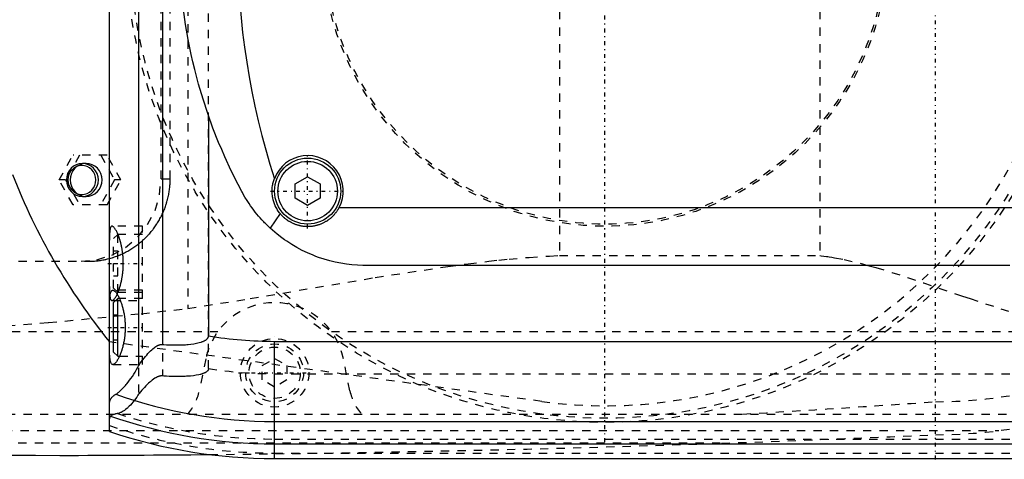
# Model space of a CAD drawing. Extents: x -602 to 174, y -90 to 90.
# Tile 8 of 14: x -371 to -252, y -62 to -9. Entities that reach past the tile are written whole.
import ezdxf

# ---------------------------------------------------------------- set-up
doc = ezdxf.new("R2010")
doc.units = 0
doc.linetypes.add('CENTER', pattern=[1.5, 0.45, -0.5, 0.05, -0.5])
doc.linetypes.add('DASHED', pattern=[2, 1, -1])
for name, color, linetype in [('AM_0', 7, 'CONTINUOUS'), ('AM_3', 7, 'DASHED'), ('AM_7', 7, 'CENTER')]:
    doc.layers.add(name, color=color, linetype=linetype)

msp = doc.modelspace()

# ---------------------------------------------------------------- linework, layer by layer
at = {"layer": 'AM_0', "color": 7, "linetype": 'CONTINUOUS'}
for p, q in [((-360, -59.1), (-360, 59.1)), ((-356.48, 51.17), (-356.48, -51.17)), ((-353.58, 48.57), (-353.58, -48.57)), ((-348, -20.89), (-348, -47.52)), ((-337.5, -29.13), (-336, -28.27)), ((-336, -28.27), (-334.5, -29.13)), ((-337.5, -30.87), (-337.5, -29.13)), ((-334.5, -29.13), (-334.5, -30.87)), ((-336, -31.73), (-337.5, -30.87)), ((-334.5, -30.87), (-336, -31.73)), ((-332.19, -32), (-247.81, -32)), ((-339.33, -32.73), (-340.54, -34.48)), ((-251, -39), (-329, -39)), ((-359, -43), (-359.5, -43.5)), ((-359.5, -49.5), (-359.5, -43.5)), ((-358.79, -43), (-359, -43)), ((-359, -50), (-359, -43)), ((-360, -48.25), (-360.01, -48.25)), ((-340, -62.39), (-340, -48.19)), ((-340, -48.19), (50, -48.19)), ((-359.5, -49.5), (-359, -50)), ((-359, -50), (-358.79, -50)), ((-340, -57.89), (50, -57.89)), ((-340, -60.6), (50, -60.6)), ((-340, -62.39), (50, -62.39))]:
    msp.add_line(p, q, dxfattribs=at)
for points in [[(-343.98, -30.04, 0), (-344.41, -29.21, 0), (-345.25, -27.54, 0), (-346.04, -25.84, 0), (-346.41, -24.98, 0), (-346.78, -24.12, 0), (-347.46, -22.38, 0), (-348.09, -20.62, 0), (-348.67, -18.85, 0), (-349.2, -17.06, 0), (-349.67, -15.26, 0), (-349.89, -14.36, 0), (-350.09, -13.45, 0), (-350.46, -11.63, 0), (-350.77, -9.81, 0), (-351.03, -8.01, 0)], [(-339.33, -32.73, 0), (-339.4, -32.63, 0), (-339.55, -32.43, 0), (-339.69, -32.21, 0), (-339.75, -32.11, 0), (-339.81, -32, 0), (-339.92, -31.77, 0), (-340.01, -31.54, 0), (-340.1, -31.31, 0), (-340.17, -31.07, 0), (-340.22, -30.82, 0), (-340.24, -30.7, 0), (-340.26, -30.58, 0), (-340.29, -30.33, 0), (-340.3, -30.08, 0), (-340.3, -29.83, 0), (-340.28, -29.58, 0), (-340.25, -29.34, 0), (-340.23, -29.21, 0), (-340.2, -29.09, 0), (-340.14, -28.85, 0), (-340.07, -28.61, 0), (-340.03, -28.49, 0)], [(-340.54, -34.48, 0), (-340.65, -34.38, 0), (-340.88, -34.16, 0), (-341.1, -33.94, 0), (-341.21, -33.83, 0), (-341.32, -33.71, 0), (-341.53, -33.49, 0), (-341.74, -33.25, 0), (-341.95, -33.02, 0), (-342.15, -32.78, 0), (-342.34, -32.53, 0), (-342.44, -32.41, 0), (-342.53, -32.29, 0), (-342.72, -32.04, 0), (-342.9, -31.78, 0), (-343.08, -31.52, 0), (-343.26, -31.26, 0), (-343.42, -31, 0), (-343.51, -30.86, 0), (-343.59, -30.73, 0), (-343.75, -30.46, 0), (-343.9, -30.18, 0), (-343.98, -30.04, 0)], [(-332.19, -32, 0), (-332.21, -32.04, 0), (-332.25, -32.11, 0), (-332.29, -32.17, 0), (-332.31, -32.21, 0), (-332.33, -32.24, 0), (-332.37, -32.31, 0), (-332.42, -32.38, 0), (-332.46, -32.44, 0), (-332.51, -32.51, 0), (-332.55, -32.57, 0), (-332.58, -32.6, 0), (-332.6, -32.63, 0), (-332.65, -32.69, 0), (-332.7, -32.75, 0), (-332.75, -32.81, 0), (-332.8, -32.87, 0), (-332.85, -32.93, 0), (-332.88, -32.96, 0), (-332.9, -32.98, 0), (-332.96, -33.04, 0), (-333.01, -33.09, 0), (-333.04, -33.12, 0), (-333.06, -33.14, 0), (-333.12, -33.19, 0), (-333.18, -33.25, 0), (-333.21, -33.27, 0), (-333.24, -33.3, 0), (-333.3, -33.34, 0), (-333.36, -33.39, 0), (-333.42, -33.44, 0), (-333.48, -33.49, 0), (-333.55, -33.53, 0), (-333.58, -33.56, 0), (-333.61, -33.58, 0), (-333.68, -33.62, 0), (-333.75, -33.66, 0), (-333.82, -33.7, 0), (-333.88, -33.74, 0), (-333.95, -33.78, 0), (-333.99, -33.8, 0), (-334.02, -33.82, 0), (-334.1, -33.86, 0), (-334.17, -33.89, 0), (-334.24, -33.92, 0), (-334.31, -33.96, 0), (-334.39, -33.99, 0), (-334.42, -34, 0), (-334.46, -34.02, 0), (-334.54, -34.04, 0), (-334.61, -34.07, 0), (-334.69, -34.09, 0), (-334.76, -34.12, 0), (-334.84, -34.14, 0), (-334.88, -34.15, 0), (-334.92, -34.16, 0), (-334.99, -34.18, 0), (-335.07, -34.2, 0), (-335.15, -34.21, 0), (-335.23, -34.23, 0), (-335.3, -34.24, 0), (-335.34, -34.25, 0), (-335.38, -34.26, 0), (-335.46, -34.27, 0), (-335.54, -34.28, 0), (-335.58, -34.28, 0), (-335.62, -34.28, 0), (-335.69, -34.29, 0), (-335.77, -34.29, 0), (-335.81, -34.3, 0), (-335.85, -34.3, 0), (-335.92, -34.3, 0), (-336, -34.3, 0), (-336.08, -34.3, 0), (-336.15, -34.3, 0), (-336.23, -34.29, 0), (-336.27, -34.29, 0), (-336.31, -34.29, 0), (-336.38, -34.28, 0), (-336.46, -34.28, 0), (-336.54, -34.27, 0), (-336.62, -34.26, 0), (-336.69, -34.24, 0), (-336.73, -34.24, 0), (-336.77, -34.23, 0), (-336.85, -34.22, 0), (-336.93, -34.2, 0), (-337, -34.18, 0), (-337.08, -34.16, 0), (-337.16, -34.14, 0), (-337.2, -34.13, 0), (-337.24, -34.12, 0), (-337.31, -34.1, 0), (-337.39, -34.07, 0), (-337.46, -34.04, 0), (-337.54, -34.02, 0), (-337.61, -33.99, 0), (-337.65, -33.97, 0), (-337.69, -33.96, 0), (-337.76, -33.92, 0), (-337.83, -33.89, 0), (-337.9, -33.86, 0), (-337.97, -33.82, 0), (-338.05, -33.78, 0), (-338.08, -33.76, 0), (-338.12, -33.74, 0), (-338.18, -33.7, 0), (-338.25, -33.66, 0), (-338.29, -33.64, 0), (-338.32, -33.62, 0), (-338.39, -33.58, 0), (-338.45, -33.53, 0), (-338.48, -33.51, 0), (-338.51, -33.49, 0), (-338.58, -33.44, 0), (-338.64, -33.39, 0), (-338.7, -33.35, 0), (-338.76, -33.3, 0), (-338.82, -33.25, 0), (-338.85, -33.22, 0), (-338.88, -33.2, 0), (-338.93, -33.14, 0), (-338.99, -33.09, 0), (-339.04, -33.04, 0), (-339.1, -32.98, 0), (-339.15, -32.93, 0), (-339.17, -32.9, 0), (-339.2, -32.87, 0), (-339.25, -32.81, 0), (-339.3, -32.75, 0), (-339.33, -32.73, 0)], [(-329, -39, 0), (-329.32, -39, 0), (-329.97, -38.97, 0), (-330.64, -38.92, 0), (-330.97, -38.89, 0), (-331.31, -38.84, 0), (-331.98, -38.74, 0), (-332.66, -38.6, 0), (-333.33, -38.44, 0), (-334.01, -38.25, 0), (-334.68, -38.02, 0), (-335.01, -37.9, 0), (-335.35, -37.77, 0), (-336, -37.49, 0), (-336.65, -37.18, 0), (-337.29, -36.84, 0), (-337.91, -36.48, 0), (-338.52, -36.08, 0), (-338.82, -35.88, 0), (-339.11, -35.66, 0), (-339.69, -35.22, 0), (-340.25, -34.74, 0), (-340.54, -34.48, 0)], [(-360, -44.5, 0), (-360, -44.38, 0), (-360, -44.13, 0), (-360, -43.9, 0), (-360, -43.78, 0), (-359.99, -43.67, 0), (-359.99, -43.47, 0), (-359.98, -43.27, 0), (-359.97, -43.09, 0), (-359.96, -42.92, 0), (-359.94, -42.75, 0), (-359.93, -42.68, 0), (-359.92, -42.6, 0), (-359.9, -42.47, 0), (-359.87, -42.35, 0), (-359.84, -42.25, 0), (-359.8, -42.17, 0), (-359.76, -42.1, 0), (-359.74, -42.07, 0), (-359.72, -42.05, 0), (-359.67, -42.02, 0), (-359.62, -42, 0), (-359.59, -42, 0)], [(-359.59, -42, 0), (-359.58, -42, 0), (-359.55, -42, 0), (-359.52, -42.01, 0), (-359.51, -42.02, 0), (-359.49, -42.02, 0), (-359.46, -42.04, 0), (-359.43, -42.06, 0), (-359.4, -42.08, 0), (-359.37, -42.1, 0), (-359.33, -42.13, 0), (-359.32, -42.15, 0), (-359.3, -42.17, 0), (-359.26, -42.2, 0), (-359.23, -42.25, 0), (-359.19, -42.29, 0), (-359.16, -42.34, 0), (-359.12, -42.39, 0), (-359.1, -42.42, 0), (-359.08, -42.45, 0), (-359.05, -42.51, 0), (-359.01, -42.57, 0), (-358.99, -42.6, 0), (-358.97, -42.63, 0), (-358.93, -42.7, 0), (-358.9, -42.77, 0), (-358.88, -42.81, 0), (-358.86, -42.85, 0), (-358.82, -42.92, 0), (-358.78, -43, 0), (-358.75, -43.09, 0), (-358.71, -43.17, 0), (-358.68, -43.26, 0), (-358.66, -43.3, 0), (-358.64, -43.34, 0), (-358.61, -43.43, 0), (-358.58, -43.53, 0), (-358.54, -43.62, 0), (-358.51, -43.73, 0), (-358.48, -43.83, 0), (-358.46, -43.88, 0), (-358.45, -43.93, 0), (-358.42, -44.04, 0), (-358.39, -44.16, 0), (-358.36, -44.27, 0), (-358.33, -44.39, 0), (-358.3, -44.51, 0), (-358.29, -44.57, 0), (-358.28, -44.63, 0), (-358.25, -44.75, 0), (-358.23, -44.87, 0), (-358.21, -45, 0), (-358.19, -45.13, 0), (-358.17, -45.26, 0), (-358.16, -45.32, 0), (-358.15, -45.39, 0), (-358.14, -45.52, 0), (-358.13, -45.65, 0), (-358.12, -45.78, 0), (-358.11, -45.91, 0), (-358.1, -46.04, 0), (-358.1, -46.11, 0), (-358.09, -46.17, 0), (-358.09, -46.31, 0), (-358.09, -46.44, 0), (-358.09, -46.5, 0), (-358.09, -46.56, 0), (-358.09, -46.69, 0), (-358.09, -46.83, 0), (-358.1, -46.89, 0), (-358.1, -46.96, 0), (-358.11, -47.09, 0), (-358.12, -47.22, 0), (-358.13, -47.35, 0), (-358.14, -47.48, 0), (-358.15, -47.61, 0), (-358.16, -47.68, 0), (-358.17, -47.74, 0), (-358.19, -47.87, 0), (-358.21, -48, 0), (-358.23, -48.13, 0), (-358.25, -48.25, 0), (-358.28, -48.37, 0), (-358.29, -48.43, 0), (-358.3, -48.49, 0), (-358.33, -48.61, 0), (-358.36, -48.73, 0), (-358.39, -48.84, 0), (-358.42, -48.96, 0), (-358.45, -49.07, 0), (-358.46, -49.12, 0), (-358.48, -49.17, 0), (-358.51, -49.27, 0), (-358.54, -49.38, 0), (-358.58, -49.47, 0), (-358.61, -49.57, 0), (-358.64, -49.66, 0), (-358.66, -49.7, 0), (-358.68, -49.74, 0), (-358.71, -49.83, 0), (-358.75, -49.91, 0), (-358.78, -50, 0), (-358.82, -50.08, 0), (-358.86, -50.15, 0), (-358.88, -50.19, 0), (-358.9, -50.23, 0), (-358.93, -50.3, 0), (-358.97, -50.37, 0), (-358.99, -50.4, 0), (-359.01, -50.43, 0), (-359.05, -50.49, 0), (-359.08, -50.55, 0), (-359.1, -50.58, 0), (-359.12, -50.61, 0), (-359.16, -50.66, 0), (-359.19, -50.71, 0), (-359.23, -50.75, 0), (-359.26, -50.8, 0), (-359.3, -50.83, 0), (-359.32, -50.85, 0), (-359.33, -50.87, 0), (-359.37, -50.9, 0), (-359.4, -50.92, 0), (-359.43, -50.94, 0), (-359.46, -50.96, 0), (-359.49, -50.98, 0), (-359.51, -50.98, 0), (-359.52, -50.99, 0), (-359.55, -51, 0), (-359.58, -51, 0), (-359.59, -51, 0)], [(-353.58, -48.57, 0), (-353.41, -48.58, 0), (-353.07, -48.6, 0), (-352.74, -48.62, 0), (-352.57, -48.62, 0), (-352.4, -48.63, 0), (-352.07, -48.63, 0), (-351.74, -48.63, 0), (-351.42, -48.63, 0), (-351.1, -48.62, 0), (-350.78, -48.6, 0), (-350.62, -48.58, 0), (-350.46, -48.57, 0), (-350.14, -48.54, 0), (-349.8, -48.49, 0), (-349.46, -48.43, 0), (-349.13, -48.35, 0), (-348.95, -48.3, 0), (-348.9, -48.28, 0), (-348.85, -48.27, 0), (-348.82, -48.26, 0), (-348.8, -48.25, 0), (-348.75, -48.23, 0), (-348.69, -48.21, 0), (-348.67, -48.2, 0), (-348.64, -48.19, 0), (-348.59, -48.16, 0), (-348.54, -48.14, 0), (-348.51, -48.13, 0), (-348.49, -48.11, 0), (-348.44, -48.09, 0), (-348.39, -48.06, 0), (-348.34, -48.03, 0), (-348.3, -48, 0), (-348.25, -47.97, 0), (-348.23, -47.95, 0), (-348.21, -47.93, 0), (-348.19, -47.91, 0), (-348.18, -47.9, 0), (-348.17, -47.9, 0), (-348.17, -47.89, 0), (-348.17, -47.89, 0), (-348.16, -47.88, 0), (-348.15, -47.88, 0), (-348.15, -47.87, 0), (-348.14, -47.86, 0), (-348.13, -47.86, 0), (-348.13, -47.85, 0), (-348.13, -47.85, 0), (-348.12, -47.84, 0), (-348.12, -47.83, 0), (-348.11, -47.83, 0), (-348.11, -47.82, 0), (-348.1, -47.81, 0), (-348.1, -47.81, 0), (-348.09, -47.81, 0), (-348.09, -47.8, 0), (-348.08, -47.79, 0), (-348.08, -47.78, 0), (-348.07, -47.78, 0), (-348.07, -47.77, 0), (-348.07, -47.76, 0), (-348.07, -47.76, 0), (-348.06, -47.75, 0), (-348.06, -47.74, 0), (-348.05, -47.73, 0), (-348.05, -47.73, 0), (-348.04, -47.72, 0), (-348.04, -47.71, 0), (-348.04, -47.71, 0), (-348.04, -47.7, 0), (-348.03, -47.69, 0), (-348.03, -47.69, 0), (-348.03, -47.68, 0), (-348.03, -47.67, 0), (-348.02, -47.67, 0), (-348.02, -47.66, 0), (-348.02, -47.66, 0), (-348.02, -47.65, 0), (-348.02, -47.64, 0), (-348.01, -47.63, 0), (-348.01, -47.62, 0), (-348.01, -47.61, 0), (-348.01, -47.61, 0), (-348.01, -47.6, 0), (-348.01, -47.59, 0), (-348, -47.58, 0), (-348, -47.57, 0), (-348, -47.57, 0), (-348, -47.56, 0), (-348, -47.55, 0), (-348, -47.55, 0), (-348, -47.54, 0), (-348, -47.53, 0), (-348, -47.52, 0)], [(-359.59, -51, 0), (-359.62, -51, 0), (-359.67, -50.98, 0), (-359.72, -50.95, 0), (-359.74, -50.93, 0), (-359.76, -50.9, 0), (-359.8, -50.83, 0), (-359.84, -50.75, 0), (-359.87, -50.65, 0), (-359.9, -50.53, 0), (-359.92, -50.4, 0), (-359.93, -50.32, 0), (-359.94, -50.25, 0), (-359.96, -50.08, 0), (-359.97, -49.91, 0), (-359.98, -49.73, 0), (-359.99, -49.53, 0), (-359.99, -49.33, 0), (-360, -49.22, 0), (-360, -49.1, 0), (-360, -48.87, 0), (-360, -48.62, 0), (-360, -48.5, 0)], [(-356.48, -51.17, 0), (-356.4, -51.06, 0), (-356.26, -50.84, 0), (-356.11, -50.63, 0), (-356.03, -50.53, 0), (-355.95, -50.43, 0), (-355.8, -50.23, 0), (-355.65, -50.04, 0), (-355.49, -49.85, 0), (-355.34, -49.68, 0), (-355.19, -49.52, 0), (-355.11, -49.44, 0), (-355.03, -49.36, 0), (-354.88, -49.22, 0), (-354.74, -49.09, 0), (-354.58, -48.96, 0), (-354.49, -48.89, 0), (-354.46, -48.88, 0), (-354.43, -48.86, 0), (-354.42, -48.85, 0), (-354.41, -48.84, 0), (-354.38, -48.82, 0), (-354.35, -48.8, 0), (-354.32, -48.78, 0), (-354.29, -48.77, 0), (-354.26, -48.75, 0), (-354.25, -48.74, 0), (-354.24, -48.73, 0), (-354.21, -48.72, 0), (-354.18, -48.7, 0), (-354.16, -48.7, 0), (-354.15, -48.69, 0), (-354.12, -48.68, 0), (-354.08, -48.66, 0), (-354.07, -48.66, 0), (-354.05, -48.65, 0), (-354.02, -48.64, 0), (-353.99, -48.63, 0), (-353.96, -48.62, 0), (-353.93, -48.61, 0), (-353.9, -48.6, 0), (-353.88, -48.59, 0), (-353.86, -48.59, 0), (-353.83, -48.58, 0), (-353.8, -48.58, 0), (-353.76, -48.57, 0), (-353.73, -48.57, 0), (-353.7, -48.57, 0), (-353.68, -48.57, 0), (-353.66, -48.57, 0), (-353.63, -48.57, 0), (-353.6, -48.57, 0), (-353.58, -48.57, 0)], [(-359.24, -54.6, 0), (-359.18, -54.57, 0), (-359.06, -54.49, 0), (-358.94, -54.39, 0), (-358.87, -54.34, 0), (-358.8, -54.28, 0), (-358.66, -54.16, 0), (-358.52, -54.02, 0), (-358.37, -53.87, 0), (-358.21, -53.71, 0), (-358.05, -53.53, 0), (-357.97, -53.43, 0), (-357.89, -53.34, 0), (-357.72, -53.13, 0), (-357.56, -52.91, 0), (-357.39, -52.68, 0), (-357.22, -52.44, 0), (-357.05, -52.18, 0), (-356.97, -52.04, 0), (-356.88, -51.91, 0), (-356.72, -51.62, 0), (-356.55, -51.33, 0), (-356.48, -51.17, 0)], [(-360, -55.78, 0), (-360, -55.74, 0), (-359.99, -55.66, 0), (-359.99, -55.58, 0), (-359.98, -55.55, 0), (-359.97, -55.51, 0), (-359.95, -55.44, 0), (-359.93, -55.37, 0), (-359.9, -55.3, 0), (-359.87, -55.23, 0), (-359.84, -55.16, 0), (-359.82, -55.13, 0), (-359.79, -55.1, 0), (-359.75, -55.03, 0), (-359.7, -54.97, 0), (-359.64, -54.91, 0), (-359.58, -54.85, 0), (-359.51, -54.79, 0), (-359.48, -54.76, 0), (-359.44, -54.73, 0), (-359.37, -54.68, 0), (-359.28, -54.63, 0), (-359.24, -54.6, 0)]]:
    msp.add_polyline3d(points, dxfattribs=at)
for radius in [4, 3.6]:
    msp.add_circle((-336, -30), radius, dxfattribs=at)
for centre, radius, start, end in [((-251.5, 0), 93, 162.1586, 197.8414), ((-336, -30), 4.3, 332.2823, 159.4924), ((-300, 0), 77, 201.3237, 218.8014), ((-340, 0), 48.19, 260.4445, 270), ((-352.42, 1937.95), 2000, 264.18211, 269.61085), ((-340, 0), 57.89, 250.5884, 270), ((-340, 0), 60.6, 250.7279, 270), ((-340, 0), 62.39, 251.3023, 270), ((-371.93, 2437.99), 2500, 270.13597, 270.55175)]:
    msp.add_arc(centre, radius, start, end, dxfattribs=at)
at = {"layer": 'AM_3', "color": 6, "linetype": 'DASHED'}
for p, q in [((-356.48, 54.6), (-356.48, -54.6)), ((-353.58, 52.38), (-353.58, -52.38)), ((-348, -51.49), (-348, 51.49)), ((-350.5, 44.22), (-350.5, -44.22)), ((-305.5, 37.8), (-305.5, -37.8)), ((-274, 37.8), (-274, -37.8)), ((-353.75, -28.5), (-353.75, 28.5)), ((-352.64, -28.5), (-352.64, 28.5)), ((-366.08, -28.65), (-364.41, -25.65)), ((-363.63, -25.65), (-365.3, -28.65)), ((-360.29, -25.65), (-364.41, -25.65)), ((-361.06, -25.65), (-359.39, -28.65)), ((-358.61, -28.65), (-360.29, -25.65)), ((-362.82, -26.65), (-363.27, -26.65)), ((-353.75, -28.5), (-352.64, -28.5)), ((-364.41, -31.65), (-366.08, -28.65)), ((-365.3, -28.65), (-366.08, -28.65)), ((-365.3, -28.65), (-363.63, -31.65)), ((-359.39, -28.65), (-361.06, -31.65)), ((-360.29, -31.65), (-358.61, -28.65)), ((-358.61, -28.65), (-359.39, -28.65)), ((-363.27, -30.65), (-362.82, -30.65)), ((-360.29, -31.65), (-364.41, -31.65)), ((-356, -34.25), (-359.69, -34.25)), ((-356, -51), (-356, -34.25)), ((-359, -35.25), (-359.5, -35.75)), ((-359.5, -41.75), (-359.5, -35.75)), ((-356, -35.25), (-359, -35.25)), ((-359, -42.25), (-359, -35.25)), ((-359.5, -37.25), (-359, -37.25)), ((-305.5, -37.8), (-274, -37.8)), ((-433, -38.5), (-362.55, -38.5)), ((-359.5, -38.75), (-359, -38.75)), ((-359.5, -40.25), (-359, -40.25)), ((-356, -42), (-359.59, -42)), ((-359.5, -41.75), (-359, -42.25)), ((-359, -42.25), (-356, -42.25)), ((-359.69, -43.25), (-356, -43.25)), ((-356, -43), (-358.79, -43)), ((-359.5, -45), (-359, -45)), ((-383.81, -47), (-346.87, -47)), ((-359.5, -46.5), (-359, -46.5)), ((-333.13, -47), (-240.66, -47)), ((-307.66, -55.47), (-360, -48.25)), ((-359.5, -48), (-359, -48)), ((-358.79, -50), (-356, -50)), ((-359.59, -51), (-356, -51)), ((-348.33, -50.31), (-349.12, -54.2)), ((-341.5, -51.13), (-340, -50.27)), ((-341.5, -52.87), (-341.5, -51.13)), ((-340, -50.27), (-338.5, -51.13)), ((-338.5, -51.13), (-338.5, -52.87)), ((-330.88, -54.2), (-331.67, -50.31)), ((-340, -52.11), (50, -52.11)), ((-340, -53.73), (-341.5, -52.87)), ((-338.5, -52.87), (-340, -53.73)), ((-494.4, -57), (-242.93, -57)), ((-462.76, -59), (-252.3, -59)), ((-431.04, -60.5), (-285.14, -60.5)), ((-340, -60.02), (50, -60.02)), ((-340, -61.72), (50, -61.72))]:
    msp.add_line(p, q, dxfattribs=at)
for points in [[(-363.27, -26.65), (-363.65, -26.69), (-364.01, -26.8), (-364.35, -26.99), (-364.64, -27.24), (-364.88, -27.54), (-365.06, -27.88), (-365.17, -28.26), (-365.21, -28.65), (-365.17, -29.04), (-365.06, -29.42), (-364.88, -29.76), (-364.64, -30.06), (-364.35, -30.31), (-364.01, -30.5), (-363.65, -30.61), (-363.27, -30.65), (-362.9, -30.61), (-362.53, -30.5), (-362.2, -30.31), (-361.91, -30.06), (-361.67, -29.76), (-361.49, -29.42), (-361.38, -29.04), (-361.34, -28.65), (-361.38, -28.26), (-361.49, -27.88), (-361.67, -27.54), (-361.91, -27.24), (-362.2, -26.99), (-362.53, -26.8), (-362.9, -26.69)], [(-363.34, -30.4), (-363.01, -30.37), (-362.69, -30.27), (-362.4, -30.11), (-362.14, -29.89), (-361.93, -29.62), (-361.78, -29.32), (-361.68, -28.99), (-361.65, -28.65), (-361.68, -28.31), (-361.78, -27.98), (-361.93, -27.68), (-362.14, -27.41), (-362.4, -27.19), (-362.69, -27.03), (-363.01, -26.93), (-363.34, -26.9), (-363.67, -26.93), (-363.99, -27.03), (-364.28, -27.19), (-364.53, -27.41), (-364.74, -27.68), (-364.9, -27.98), (-365, -28.31), (-365.03, -28.65), (-365, -28.99), (-364.9, -29.32), (-364.74, -29.62), (-364.53, -29.89), (-364.28, -30.11), (-363.99, -30.27), (-363.67, -30.37)], [(-362.82, -26.65), (-363.2, -26.69), (-363.56, -26.8), (-363.89, -26.99), (-364.19, -27.24), (-364.43, -27.54), (-364.61, -27.88), (-364.72, -28.26), (-364.75, -28.65), (-364.72, -29.04), (-364.61, -29.42), (-364.43, -29.76), (-364.19, -30.06), (-363.89, -30.31), (-363.56, -30.5), (-363.2, -30.61), (-362.82, -30.65), (-362.44, -30.61), (-362.08, -30.5), (-361.75, -30.31), (-361.45, -30.06), (-361.21, -29.76), (-361.04, -29.42), (-360.93, -29.04), (-360.89, -28.65), (-360.93, -28.26), (-361.04, -27.88), (-361.21, -27.54), (-361.45, -27.24), (-361.75, -26.99), (-362.08, -26.8), (-362.44, -26.69)]]:
    msp.add_lwpolyline(points, close=True, dxfattribs=at)
msp.add_lwpolyline([(-363.41, -38.5), (-361.52, -38.31), (-359.71, -37.74), (-358.04, -36.81), (-356.58, -35.57), (-355.38, -34.06), (-354.48, -32.33), (-353.93, -30.45), (-353.75, -28.5)], dxfattribs=at)
for points in [[(-362.55, -38.5, 0), (-362.48, -38.5, 0), (-362.35, -38.5, 0), (-362.21, -38.49, 0), (-362.14, -38.49, 0), (-362.07, -38.49, 0), (-361.93, -38.48, 0), (-361.79, -38.47, 0), (-361.65, -38.46, 0), (-361.5, -38.44, 0), (-361.36, -38.43, 0), (-361.29, -38.42, 0), (-361.22, -38.41, 0), (-361.08, -38.39, 0), (-360.94, -38.37, 0), (-360.8, -38.34, 0), (-360.65, -38.31, 0), (-360.51, -38.28, 0), (-360.44, -38.27, 0), (-360.37, -38.25, 0), (-360.23, -38.22, 0), (-360.09, -38.18, 0), (-360.02, -38.17, 0), (-359.95, -38.15, 0), (-359.81, -38.11, 0), (-359.67, -38.07, 0), (-359.6, -38.04, 0), (-359.53, -38.02, 0), (-359.39, -37.97, 0), (-359.25, -37.93, 0), (-359.11, -37.88, 0), (-358.97, -37.82, 0), (-358.84, -37.77, 0), (-358.77, -37.74, 0), (-358.7, -37.71, 0), (-358.57, -37.65, 0), (-358.43, -37.59, 0), (-358.3, -37.53, 0), (-358.17, -37.47, 0), (-358.04, -37.4, 0), (-357.97, -37.37, 0), (-357.91, -37.33, 0), (-357.78, -37.26, 0), (-357.65, -37.19, 0), (-357.53, -37.12, 0), (-357.4, -37.04, 0), (-357.28, -36.96, 0), (-357.22, -36.92, 0), (-357.16, -36.88, 0), (-357.03, -36.8, 0), (-356.91, -36.72, 0), (-356.8, -36.64, 0), (-356.68, -36.55, 0), (-356.56, -36.47, 0), (-356.51, -36.42, 0), (-356.45, -36.38, 0), (-356.34, -36.29, 0), (-356.23, -36.2, 0), (-356.12, -36.1, 0), (-356.01, -36.01, 0), (-355.91, -35.92, 0), (-355.86, -35.87, 0), (-355.8, -35.82, 0), (-355.7, -35.72, 0), (-355.6, -35.63, 0), (-355.55, -35.58, 0), (-355.5, -35.53, 0), (-355.41, -35.43, 0), (-355.31, -35.33, 0), (-355.26, -35.27, 0), (-355.22, -35.22, 0), (-355.12, -35.12, 0), (-355.03, -35.01, 0), (-354.94, -34.9, 0), (-354.85, -34.79, 0), (-354.76, -34.67, 0), (-354.71, -34.62, 0), (-354.67, -34.56, 0), (-354.58, -34.44, 0), (-354.5, -34.33, 0), (-354.42, -34.21, 0), (-354.33, -34.09, 0), (-354.25, -33.97, 0), (-354.21, -33.9, 0), (-354.17, -33.84, 0), (-354.1, -33.72, 0), (-354.02, -33.59, 0), (-353.95, -33.46, 0), (-353.88, -33.33, 0), (-353.81, -33.2, 0), (-353.77, -33.14, 0), (-353.74, -33.07, 0), (-353.67, -32.94, 0), (-353.61, -32.81, 0), (-353.54, -32.67, 0), (-353.48, -32.54, 0), (-353.43, -32.4, 0), (-353.4, -32.33, 0), (-353.37, -32.27, 0), (-353.31, -32.13, 0), (-353.26, -31.99, 0), (-353.21, -31.85, 0), (-353.16, -31.71, 0), (-353.12, -31.57, 0), (-353.09, -31.5, 0), (-353.07, -31.43, 0), (-353.03, -31.29, 0), (-352.99, -31.14, 0), (-352.97, -31.07, 0), (-352.95, -31, 0), (-352.92, -30.86, 0), (-352.88, -30.71, 0), (-352.87, -30.64, 0), (-352.85, -30.57, 0), (-352.82, -30.43, 0), (-352.8, -30.28, 0), (-352.77, -30.14, 0), (-352.75, -30, 0), (-352.73, -29.85, 0), (-352.72, -29.78, 0), (-352.71, -29.71, 0), (-352.69, -29.56, 0), (-352.68, -29.42, 0), (-352.67, -29.28, 0), (-352.66, -29.14, 0), (-352.65, -28.99, 0), (-352.65, -28.92, 0), (-352.64, -28.85, 0), (-352.64, -28.71, 0), (-352.64, -28.57, 0), (-352.64, -28.5, 0)], [(-359.69, -34.25, 0), (-359.7, -34.25, 0), (-359.74, -34.26, 0), (-359.78, -34.28, 0), (-359.79, -34.3, 0), (-359.81, -34.32, 0), (-359.84, -34.36, 0), (-359.87, -34.42, 0), (-359.89, -34.48, 0), (-359.91, -34.56, 0), (-359.93, -34.65, 0), (-359.94, -34.7, 0), (-359.95, -34.75, 0), (-359.96, -34.86, 0), (-359.97, -34.99, 0), (-359.98, -35.11, 0), (-359.99, -35.25, 0), (-359.99, -35.4, 0), (-360, -35.47, 0), (-360, -35.55, 0), (-360, -35.71, 0), (-360, -35.87, 0), (-360, -35.96, 0)], [(-358.96, -35.25, 0), (-358.98, -35.2, 0), (-359.03, -35.1, 0), (-359.07, -35, 0), (-359.09, -34.95, 0), (-359.12, -34.91, 0), (-359.16, -34.82, 0), (-359.21, -34.74, 0), (-359.25, -34.67, 0), (-359.29, -34.6, 0), (-359.34, -34.53, 0), (-359.36, -34.51, 0), (-359.38, -34.48, 0), (-359.42, -34.43, 0), (-359.46, -34.38, 0), (-359.5, -34.34, 0), (-359.54, -34.31, 0), (-359.57, -34.29, 0), (-359.59, -34.28, 0), (-359.61, -34.27, 0), (-359.64, -34.26, 0), (-359.67, -34.25, 0), (-359.69, -34.25, 0)], [(-358.86, -42, 0), (-358.86, -41.98, 0), (-358.84, -41.93, 0), (-358.82, -41.88, 0), (-358.81, -41.86, 0), (-358.81, -41.83, 0), (-358.79, -41.78, 0), (-358.77, -41.73, 0), (-358.76, -41.68, 0), (-358.74, -41.63, 0), (-358.72, -41.58, 0), (-358.71, -41.55, 0), (-358.71, -41.52, 0), (-358.69, -41.47, 0), (-358.67, -41.41, 0), (-358.66, -41.35, 0), (-358.64, -41.29, 0), (-358.63, -41.24, 0), (-358.62, -41.21, 0), (-358.61, -41.18, 0), (-358.6, -41.12, 0), (-358.58, -41.05, 0), (-358.57, -41.02, 0), (-358.57, -40.99, 0), (-358.55, -40.93, 0), (-358.54, -40.87, 0), (-358.53, -40.84, 0), (-358.53, -40.8, 0), (-358.51, -40.74, 0), (-358.5, -40.67, 0), (-358.49, -40.61, 0), (-358.48, -40.54, 0), (-358.46, -40.48, 0), (-358.46, -40.44, 0), (-358.45, -40.41, 0), (-358.44, -40.34, 0), (-358.43, -40.27, 0), (-358.42, -40.2, 0), (-358.41, -40.14, 0), (-358.4, -40.07, 0), (-358.4, -40.03, 0), (-358.39, -40, 0), (-358.38, -39.93, 0), (-358.38, -39.86, 0), (-358.37, -39.79, 0), (-358.36, -39.72, 0), (-358.36, -39.65, 0), (-358.35, -39.61, 0), (-358.35, -39.58, 0), (-358.34, -39.51, 0), (-358.34, -39.43, 0), (-358.33, -39.36, 0), (-358.33, -39.29, 0), (-358.33, -39.22, 0), (-358.33, -39.19, 0), (-358.32, -39.15, 0), (-358.32, -39.08, 0), (-358.32, -39.01, 0), (-358.32, -38.94, 0), (-358.32, -38.87, 0), (-358.32, -38.8, 0), (-358.32, -38.77, 0), (-358.32, -38.73, 0), (-358.32, -38.66, 0), (-358.32, -38.59, 0), (-358.32, -38.56, 0), (-358.32, -38.52, 0), (-358.32, -38.45, 0), (-358.32, -38.38, 0), (-358.32, -38.35, 0), (-358.33, -38.31, 0), (-358.33, -38.24, 0), (-358.33, -38.17, 0), (-358.34, -38.1, 0), (-358.34, -38.03, 0), (-358.35, -37.96, 0), (-358.35, -37.92, 0), (-358.35, -37.89, 0), (-358.36, -37.82, 0), (-358.37, -37.75, 0), (-358.37, -37.68, 0), (-358.38, -37.61, 0), (-358.39, -37.54, 0), (-358.39, -37.5, 0), (-358.4, -37.47, 0), (-358.41, -37.4, 0), (-358.42, -37.33, 0), (-358.43, -37.26, 0), (-358.44, -37.19, 0), (-358.45, -37.12, 0), (-358.45, -37.09, 0), (-358.46, -37.06, 0), (-358.47, -36.99, 0), (-358.48, -36.92, 0), (-358.49, -36.86, 0), (-358.51, -36.79, 0), (-358.52, -36.73, 0), (-358.53, -36.7, 0), (-358.53, -36.66, 0), (-358.55, -36.6, 0), (-358.56, -36.54, 0), (-358.57, -36.48, 0), (-358.59, -36.41, 0), (-358.6, -36.35, 0), (-358.61, -36.32, 0), (-358.62, -36.29, 0), (-358.63, -36.23, 0), (-358.65, -36.18, 0), (-358.66, -36.15, 0), (-358.67, -36.12, 0), (-358.68, -36.06, 0), (-358.7, -36.01, 0), (-358.71, -35.98, 0), (-358.71, -35.95, 0), (-358.73, -35.9, 0), (-358.75, -35.84, 0), (-358.76, -35.79, 0), (-358.78, -35.74, 0), (-358.8, -35.69, 0), (-358.81, -35.67, 0), (-358.81, -35.64, 0), (-358.83, -35.59, 0), (-358.85, -35.54, 0), (-358.86, -35.5, 0), (-358.88, -35.45, 0), (-358.9, -35.41, 0), (-358.91, -35.38, 0), (-358.92, -35.36, 0), (-358.94, -35.32, 0), (-358.95, -35.27, 0), (-358.96, -35.25, 0)], [(-350.5, -44.22, 0), (-342.95, -43.01, 0), (-327.81, -40.46, 0), (-319.04, -39.12, 0), (-316.55, -38.79, 0), (-314.08, -38.49, 0), (-312.84, -38.35, 0), (-311.61, -38.23, 0), (-309.16, -38.02, 0), (-306.72, -37.86, 0), (-305.5, -37.8, 0)], [(-274, -37.8, 0), (-273.84, -37.82, 0), (-273.51, -37.86, 0), (-273.18, -37.91, 0), (-273.02, -37.93, 0), (-272.85, -37.96, 0), (-272.53, -38.01, 0), (-272.2, -38.06, 0), (-271.06, -38.28, 0), (-269.12, -38.73, 0), (-268.16, -38.99, 0), (-267.2, -39.26, 0), (-265.27, -39.84, 0), (-263.36, -40.46, 0), (-261.45, -41.09, 0), (-259.56, -41.74, 0), (-257.67, -42.39, 0), (-256.73, -42.71, 0), (-255.79, -43.02, 0), (-253.92, -43.64, 0), (-252.08, -44.24, 0), (-250.25, -44.8, 0)], [(-360, -41.54, 0), (-360, -41.63, 0), (-360, -41.79, 0), (-360, -41.95, 0), (-360, -42.03, 0), (-359.99, -42.1, 0), (-359.99, -42.25, 0), (-359.98, -42.39, 0), (-359.97, -42.51, 0), (-359.96, -42.64, 0), (-359.95, -42.75, 0), (-359.94, -42.8, 0), (-359.93, -42.85, 0), (-359.91, -42.94, 0), (-359.89, -43.02, 0), (-359.87, -43.08, 0), (-359.84, -43.14, 0), (-359.81, -43.18, 0), (-359.79, -43.2, 0), (-359.78, -43.22, 0), (-359.74, -43.24, 0), (-359.7, -43.25, 0), (-359.69, -43.25, 0)], [(-359.69, -43.25, 0), (-359.67, -43.25, 0), (-359.65, -43.24, 0), (-359.62, -43.24, 0), (-359.6, -43.23, 0), (-359.59, -43.22, 0), (-359.56, -43.2, 0), (-359.53, -43.18, 0), (-359.49, -43.15, 0), (-359.46, -43.12, 0), (-359.42, -43.08, 0), (-359.41, -43.06, 0), (-359.39, -43.03, 0), (-359.35, -42.98, 0), (-359.31, -42.93, 0), (-359.28, -42.87, 0), (-359.24, -42.81, 0), (-359.2, -42.75, 0), (-359.18, -42.71, 0), (-359.16, -42.67, 0), (-359.12, -42.6, 0), (-359.08, -42.52, 0), (-359.06, -42.48, 0)], [(-359.06, -42.48, 0), (-359.05, -42.44, 0), (-359.01, -42.37, 0), (-358.98, -42.29, 0), (-358.96, -42.25, 0)], [(-358.96, -42.25, 0), (-358.95, -42.21, 0), (-358.91, -42.13, 0), (-358.88, -42.04, 0), (-358.86, -42, 0)], [(-383.81, -47, 0), (-378.39, -46.72, 0), (-367.37, -45.92, 0), (-356.16, -44.84, 0), (-350.5, -44.22, 0)], [(-353.58, -52.38, 0), (-353.6, -52.38, 0), (-353.63, -52.38, 0), (-353.66, -52.38, 0), (-353.67, -52.38, 0), (-353.69, -52.38, 0), (-353.72, -52.38, 0), (-353.75, -52.38, 0), (-353.77, -52.38, 0), (-353.8, -52.38, 0), (-353.83, -52.39, 0), (-353.85, -52.39, 0), (-353.86, -52.39, 0), (-353.89, -52.4, 0), (-353.92, -52.41, 0), (-353.95, -52.41, 0), (-353.98, -52.42, 0), (-354.01, -52.43, 0), (-354.02, -52.43, 0), (-354.04, -52.44, 0), (-354.06, -52.45, 0), (-354.09, -52.46, 0), (-354.11, -52.46, 0), (-354.12, -52.47, 0), (-354.15, -52.48, 0), (-354.17, -52.49, 0), (-354.19, -52.5, 0), (-354.2, -52.5, 0), (-354.23, -52.51, 0), (-354.26, -52.53, 0), (-354.28, -52.54, 0), (-354.31, -52.55, 0), (-354.34, -52.57, 0), (-354.35, -52.57, 0), (-354.36, -52.58, 0), (-354.39, -52.6, 0), (-354.41, -52.61, 0), (-354.5, -52.66, 0), (-354.65, -52.76, 0), (-354.81, -52.88, 0), (-354.96, -53, 0), (-355.04, -53.06, 0), (-355.12, -53.13, 0), (-355.27, -53.27, 0), (-355.43, -53.43, 0), (-355.6, -53.59, 0), (-355.76, -53.76, 0), (-355.92, -53.94, 0), (-356, -54.03, 0), (-356.08, -54.12, 0), (-356.24, -54.31, 0), (-356.4, -54.5, 0), (-356.48, -54.6, 0)], [(-348, -51.49, 0), (-348, -51.5, 0), (-348, -51.51, 0), (-348, -51.52, 0), (-348, -51.52, 0), (-348, -51.53, 0), (-348, -51.53, 0), (-348, -51.54, 0), (-348.01, -51.55, 0), (-348.01, -51.56, 0), (-348.01, -51.57, 0), (-348.01, -51.57, 0), (-348.01, -51.58, 0), (-348.01, -51.59, 0), (-348.02, -51.6, 0), (-348.02, -51.6, 0), (-348.02, -51.61, 0), (-348.02, -51.62, 0), (-348.03, -51.63, 0), (-348.03, -51.63, 0), (-348.03, -51.64, 0), (-348.04, -51.65, 0), (-348.04, -51.65, 0), (-348.04, -51.66, 0), (-348.04, -51.67, 0), (-348.05, -51.67, 0), (-348.05, -51.68, 0), (-348.05, -51.68, 0), (-348.06, -51.69, 0), (-348.06, -51.7, 0), (-348.07, -51.7, 0), (-348.07, -51.71, 0), (-348.08, -51.72, 0), (-348.08, -51.72, 0), (-348.08, -51.73, 0), (-348.09, -51.73, 0), (-348.09, -51.74, 0), (-348.1, -51.75, 0), (-348.1, -51.76, 0), (-348.11, -51.76, 0), (-348.11, -51.77, 0), (-348.12, -51.77, 0), (-348.12, -51.78, 0), (-348.13, -51.78, 0), (-348.14, -51.79, 0), (-348.14, -51.8, 0), (-348.15, -51.8, 0), (-348.15, -51.81, 0), (-348.16, -51.81, 0), (-348.16, -51.82, 0), (-348.17, -51.82, 0), (-348.19, -51.84, 0), (-348.24, -51.87, 0), (-348.26, -51.89, 0), (-348.28, -51.91, 0), (-348.33, -51.93, 0), (-348.37, -51.96, 0), (-348.42, -51.99, 0), (-348.48, -52.01, 0), (-348.53, -52.04, 0), (-348.55, -52.05, 0), (-348.58, -52.06, 0), (-348.63, -52.08, 0), (-348.68, -52.1, 0), (-348.71, -52.1, 0), (-348.73, -52.11, 0), (-348.78, -52.13, 0), (-348.83, -52.15, 0), (-348.86, -52.15, 0), (-348.88, -52.16, 0), (-348.93, -52.17, 0), (-348.99, -52.19, 0), (-349.17, -52.23, 0), (-349.51, -52.3, 0), (-349.84, -52.35, 0), (-350.18, -52.39, 0), (-350.49, -52.41, 0), (-350.65, -52.42, 0), (-350.81, -52.43, 0), (-351.12, -52.45, 0), (-351.44, -52.45, 0), (-351.77, -52.45, 0), (-352.09, -52.45, 0), (-352.42, -52.44, 0), (-352.58, -52.44, 0), (-352.75, -52.43, 0), (-353.08, -52.41, 0), (-353.41, -52.39, 0), (-353.58, -52.38, 0)], [(-356.48, -54.6, 0), (-356.55, -54.72, 0), (-356.7, -54.94, 0), (-356.85, -55.16, 0), (-356.92, -55.26, 0), (-357, -55.36, 0), (-357.15, -55.55, 0), (-357.3, -55.73, 0), (-357.46, -55.9, 0), (-357.61, -56.06, 0), (-357.76, -56.2, 0), (-357.83, -56.27, 0), (-357.91, -56.33, 0), (-358.05, -56.45, 0), (-358.19, -56.55, 0), (-358.33, -56.65, 0), (-358.46, -56.73, 0), (-358.59, -56.8, 0), (-358.66, -56.82, 0), (-358.72, -56.85, 0), (-358.84, -56.89, 0), (-358.95, -56.92, 0), (-359.01, -56.93, 0)], [(-359.01, -56.93, 0), (-359.06, -56.94, 0), (-359.17, -56.96, 0), (-359.27, -56.98, 0), (-359.32, -56.99, 0), (-359.36, -57, 0), (-359.45, -57.03, 0), (-359.53, -57.06, 0), (-359.6, -57.09, 0), (-359.67, -57.12, 0), (-359.73, -57.15, 0), (-359.76, -57.17, 0), (-359.79, -57.19, 0), (-359.83, -57.23, 0), (-359.88, -57.27, 0), (-359.91, -57.31, 0), (-359.94, -57.36, 0), (-359.96, -57.4, 0), (-359.97, -57.43, 0), (-359.98, -57.45, 0), (-359.99, -57.5, 0), (-360, -57.55, 0), (-360, -57.58, 0)]]:
    msp.add_polyline3d(points, dxfattribs=at)
for centre, radius in [((-300, 0), 58), ((-300, 0), 57.5), ((-300, 0), 34.25), ((-300, 0), 34), ((-340, -52), 4.15), ((-340, -52), 3.5), ((-340, -52), 3.1)]:
    msp.add_circle(centre, radius, dxfattribs=at)
for centre, radius, start, end in [((-260, 0), 59.5, 270, 90), ((-300, 0), 56, 262.1432, 97.8568), ((-260, 0), 55.5, 270, 349.1071), ((-340, -52), 8.5, 11.4928, 168.5072), ((-340, 0), 52.11, 261.1689, 270), ((-355, -53), 6, 318.1897, 348.5072), ((-325, -53), 6, 191.4928, 221.8103), ((-400.02, 1939.59), 2000, 273.34509, 274.01463), ((-340, 0), 60.02, 251.5368, 270), ((-340, 0), 61.72, 251.0936, 270), ((-371.93, 2437.99), 2500, 270.55175, 272.56616)]:
    msp.add_arc(centre, radius, start, end, dxfattribs=at)
at = {"layer": 'AM_7', "color": 4, "linetype": 'CENTER'}
for p, q in [((-260, -62.48), (-260, 62.47)), ((-300, -60.38), (-300, 60.38)), ((-300, -58.8), (-300, 58.8)), ((-336, -34.51), (-336, -25.49)), ((-340.51, -30), (-331.49, -30)), ((-360.2, -38.75), (-355.8, -38.75)), ((-360.2, -46.5), (-355.8, -46.5)), ((-340, -56.36), (-340, -47.64)), ((-344.36, -52), (-335.64, -52))]:
    msp.add_line(p, q, dxfattribs=at)

doc.saveas('drawing.dxf')
